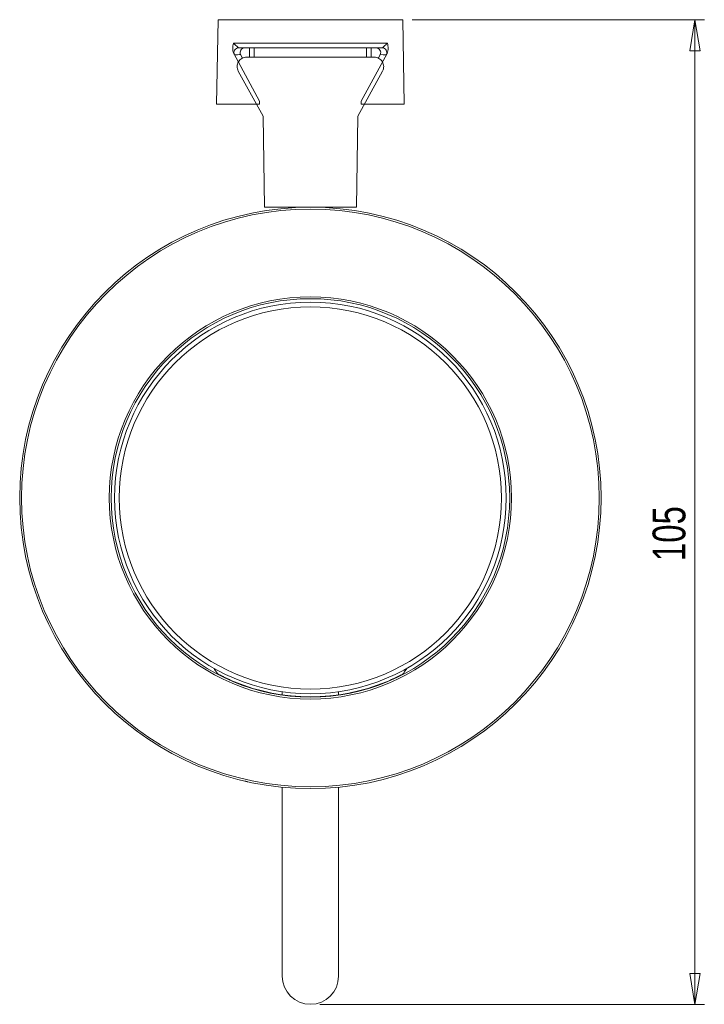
# Model space of a CAD drawing. Header units: millimetres. Extents: x -147 to 242, y 24 to 561.
# Tile 1 of 4: x -147 to -74, y 53 to 158. Entities that reach past the tile are written whole.
import ezdxf

# ---------------------------------------------------------------- set-up
doc = ezdxf.new("R2010")
doc.units = ezdxf.units.MM
doc.styles.add('SLDTEXTSTYLE0', font='TXT', dxfattribs={"width": 0.75})
doc.dimstyles.new('SLDDIMSTYLE1', dxfattribs={"dimtxt": 3.5, "dimasz": 3.302, "dimexe": 0, "dimexo": 0.0625, "dimgap": 0.875, "dimtad": 2, "dimrnd": 1e-09, "dimzin": 12, "dimdsep": 46, "dimtxsty": 'SLDTEXTSTYLE0', "dimblk1": 'CLOSED', "dimblk2": 'CLOSED', "dimsah": 1, "dimcen": 0.09, "dimadec": 0, "dimazin": 0, "dimtfac": 1, "dimtofl": 0, "dimtmove": 0, "dimatfit": 3, "dimldrblk": 'CLOSED', "dimfxl": 1, "dimtolj": 1, "dimtzin": 12, "dimarcsym": 0})

# ---------------------------------------------------------------- blocks, each defined once
blk = doc.blocks.new('_CLOSED')
at = {"color": 0, "linetype": 'ByBlock', "lineweight": -2}
for p, q in [((-1, 0.166667), (0, 0)), ((-1, 0.166667), (-1, -0.166667)), ((0, 0), (-1, -0.166667)), ((0, 0), (-1, 0))]:
    blk.add_line(p, q, dxfattribs=at)
blk = doc.blocks.new('*D4')
at = {"color": 7, "linetype": 'Continuous', "lineweight": 0}
for p, q in [((-105.12, 158.45), (-73.96, 158.45)), ((-74.96, 53.45), (-74.96, 158.45)), ((-114.96, 53.45), (-73.96, 53.45))]:
    blk.add_line(p, q, dxfattribs=at)
at = {"color": 7, "linetype": 'Continuous', "lineweight": 0, "xscale": 3.302, "yscale": 3.302}
for p, rotation in [((-74.96, 158.45, -133.77), 90), ((-74.96, 53.45, -133.77), 270)]:
    blk.add_blockref('_CLOSED', p, dxfattribs=dict(at, rotation=rotation))
at = {"color": 7, "linetype": 'Continuous', "lineweight": 0, "insert": (-79.48, 100.72), "char_height": 3.5, "attachment_point": 1, "rotation": 90, "style": 'SLDTEXTSTYLE0'}
blk.add_mtext('105', dxfattribs=at)

msp = doc.modelspace()

# ---------------------------------------------------------------- linework, layer by layer
at = {"color": 7, "linetype": 'Continuous', "lineweight": 15}
for p, q in [((-125.807, 158.454), (-125.964, 149.454)), ((-106.121, 158.454), (-125.807, 158.454)), ((-105.964, 149.454), (-106.121, 158.454)), ((-124.179, 155.954), (-107.749, 155.954)), ((-122.453, 155.454), (-123.613, 155.454)), ((-122.453, 155.454), (-122.453, 154.454)), ((-122.453, 155.454), (-121.953, 155.454)), ((-121.953, 155.454), (-121.953, 154.454)), ((-121.953, 155.454), (-109.975, 155.454)), ((-109.975, 154.454), (-109.975, 155.454)), ((-109.975, 155.454), (-109.475, 155.454)), ((-109.475, 154.454), (-109.475, 155.454)), ((-108.315, 155.454), (-109.475, 155.454)), ((-124.142, 154.857), (-121.387, 149.754)), ((-121.102, 154.454), (-122.775, 154.454)), ((-121.102, 154.454), (-110.827, 154.454)), ((-109.154, 154.454), (-110.827, 154.454)), ((-110.542, 149.754), (-107.787, 154.857)), ((-123.652, 152.973), (-121.008, 148.154)), ((-110.92, 148.154), (-108.277, 152.973)), ((-125.964, 149.454), (-121.389, 149.454)), ((-121.389, 149.454), (-121.387, 149.754)), ((-110.542, 149.754), (-110.539, 149.454)), ((-110.539, 149.454), (-105.964, 149.454)), ((-120.864, 138.454), (-121.008, 148.154)), ((-110.92, 148.154), (-111.064, 138.454)), ((-118.964, 86.792), (-118.964, 86.452)), ((-112.964, 86.452), (-112.964, 86.792)), ((-118.964, 76.599), (-118.964, 56.454)), ((-112.964, 56.454), (-112.964, 76.599))]:
    msp.add_line(p, q, dxfattribs=at)
at = {"color": 144, "linetype": 'Continuous', "lineweight": 0}
for p, q in [((-123.404, 154.731), (-123.21, 154.34)), ((-121.953, 154.454), (-122.453, 154.454)), ((-121.953, 154.454), (-109.975, 154.454)), ((-108.717, 154.343), (-108.524, 154.731)), ((-111.064, 138.454), (-120.864, 138.454))]:
    msp.add_line(p, q, dxfattribs=at)
at = {"color": 7, "linetype": 'Continuous', "lineweight": 15, "flags": 128}
for points in [[(-123.404, 154.731), (-123.429, 154.731), (-123.53, 154.728), (-123.73, 154.724), (-124.053, 154.717)], [(-107.875, 154.717), (-107.9, 154.717), (-108, 154.719), (-108.201, 154.724), (-108.524, 154.731)]]:
    msp.add_lwpolyline(points, dxfattribs=at)
at = {"color": 7, "linetype": 'Continuous', "lineweight": 15}
for radius in [31, 30.8, 21.448, 21.248, 20.878, 20.878, 20.378]:
    msp.add_circle((-115.964, 107.454), radius, dxfattribs=at)
for centre, radius, start, end in [((-123.613, 154.954), 0.5, 90.01494, 208.32264), ((-108.315, 154.954), 0.5, 331.67736, 89.98506), ((-115.964, 56.454), 3, 180, 0)]:
    msp.add_arc(centre, radius, start, end, dxfattribs=at)
at = {"color": 144, "linetype": 'Continuous', "lineweight": 0}
msp.add_arc((-115.964, 107.454), 21.215, 247.54538, 292.45462, dxfattribs=at)
at = {"color": 7, "linetype": 'Continuous', "lineweight": 15}
for centre, major_axis, start_param, end_param in [((-103.954, 100.52), (24.022, -13.869), 4.1949466, 4.2212589), ((-127.974, 100.52), (24.022, 13.869), 5.2035191, 5.2298314)]:
    msp.add_ellipse(centre, major_axis=major_axis, ratio=0.8660474, start_param=start_param, end_param=end_param, dxfattribs=at)
for points, knots in [([(-124.142, 154.857), (-124.232, 155.023), (-124.254, 155.214), (-124.244, 155.585), (-124.212, 155.771), (-124.179, 155.954)], [0, 0, 0, 0, 0.5, 0.5, 1, 1, 1, 1]), ([(-124.179, 155.954), (-124.058, 155.841), (-123.935, 155.73), (-123.773, 155.585), (-123.723, 155.542), (-123.645, 155.476), (-123.617, 155.454), (-123.613, 155.454)], [0, 0, 0, 0, 0.5, 0.5, 0.75, 0.75, 1, 1, 1, 1]), ([(-108.315, 155.454), (-108.311, 155.454), (-108.284, 155.476), (-108.206, 155.541), (-108.156, 155.585), (-107.994, 155.73), (-107.871, 155.841), (-107.749, 155.954)], [0, 0, 0, 0, 0.25, 0.25, 0.5, 0.5, 1, 1, 1, 1]), ([(-107.787, 154.857), (-107.697, 155.023), (-107.674, 155.214), (-107.685, 155.585), (-107.717, 155.771), (-107.749, 155.954)], [0, 0, 0, 0, 0.5, 0.5, 1, 1, 1, 1]), ([(-124.053, 154.717), (-124.056, 154.717), (-124.064, 154.729), (-124.095, 154.777), (-124.116, 154.813), (-124.142, 154.857)], [0, 0, 0, 0, 0.5, 0.5, 1, 1, 1, 1]), ([(-122.775, 154.454), (-122.862, 154.454), (-122.947, 154.443), (-123.114, 154.399), (-123.195, 154.365), (-123.419, 154.238), (-123.547, 154.113), (-123.724, 153.814), (-123.772, 153.643), (-123.778, 153.299), (-123.736, 153.126), (-123.652, 152.973)], [0, 0, 0, 0, 0.125, 0.125, 0.25, 0.25, 0.5, 0.5, 0.75, 0.75, 1, 1, 1, 1]), ([(-108.277, 152.973), (-108.235, 153.05), (-108.203, 153.13), (-108.162, 153.297), (-108.152, 153.384), (-108.156, 153.642), (-108.204, 153.814), (-108.382, 154.113), (-108.509, 154.237), (-108.807, 154.408), (-108.979, 154.454), (-109.154, 154.454)], [0, 0, 0, 0, 0.125, 0.125, 0.25, 0.25, 0.5, 0.5, 0.75, 0.75, 1, 1, 1, 1]), ([(-107.787, 154.857), (-107.812, 154.812), (-107.834, 154.777), (-107.864, 154.729), (-107.873, 154.717), (-107.875, 154.717)], [0, 0, 0, 0, 0.5, 0.5, 1, 1, 1, 1])]:
    msp.add_open_spline(points, degree=3, knots=knots, dxfattribs=at)
at = {"color": 144, "linetype": 'Continuous', "lineweight": 0}
for points, knots in [([(-122.957, 155.454), (-123.128, 155.454), (-123.292, 155.362), (-123.472, 155.072), (-123.481, 154.884), (-123.404, 154.731)], [0, 0, 0, 0, 0.5, 0.5, 1, 1, 1, 1]), ([(-108.524, 154.731), (-108.448, 154.884), (-108.457, 155.072), (-108.637, 155.363), (-108.801, 155.454), (-108.972, 155.454)], [0, 0, 0, 0, 0.5, 0.5, 1, 1, 1, 1]), ([(-124.067, 87.847), (-124.188, 87.897), (-124.307, 87.948), (-124.539, 88.049), (-124.654, 88.101), (-124.873, 88.201), (-124.976, 88.25), (-125.171, 88.344), (-125.263, 88.39), (-125.428, 88.473), (-125.502, 88.511), (-125.633, 88.58), (-125.689, 88.609), (-125.823, 88.683), (-125.872, 88.711), (-125.875, 88.716)], [0, 0, 0, 0, 0.125, 0.125, 0.25, 0.25, 0.375, 0.375, 0.5, 0.5, 0.625, 0.625, 0.75, 0.75, 1, 1, 1, 1]), ([(-106.053, 88.716), (-106.055, 88.713), (-106.067, 88.705), (-106.114, 88.678), (-106.149, 88.659), (-106.239, 88.61), (-106.294, 88.58), (-106.424, 88.512), (-106.499, 88.473), (-106.664, 88.39), (-106.754, 88.346), (-106.95, 88.251), (-107.055, 88.202), (-107.381, 88.052), (-107.619, 87.947), (-107.861, 87.847)], [0, 0, 0, 0, 0.125, 0.125, 0.25, 0.25, 0.375, 0.375, 0.5, 0.5, 0.625, 0.625, 0.75, 0.75, 1, 1, 1, 1]), ([(-122.647, 77.183), (-122.648, 77.183), (-122.65, 77.183), (-122.668, 77.188), (-122.7, 77.195), (-122.745, 77.205), (-122.808, 77.219), (-122.869, 77.233), (-122.901, 77.24), (-122.917, 77.244)], [0, 0, 0, 0, 0.2851083, 0.5010062, 0.6404729, 0.7509812, 0.8748763, 0.9327983, 1, 1, 1, 1])]:
    msp.add_open_spline(points, degree=3, knots=knots, dxfattribs=at)

# ---------------------------------------------------------------- dimensions: what is measured, and where the dimension line sits
at = {"color": 7, "linetype": 'Continuous', "lineweight": 0}
dim = msp.add_linear_dim(base=(-74.964, 158.454), p1=(-115.964, 53.454), p2=(-106.121, 158.454), angle=90, dimstyle='SLDDIMSTYLE1', dxfattribs=at)
dim.commit()
dim.dimension.update_dxf_attribs({"geometry": '*D4', "text_midpoint": (-74.964, 104.594), "dimtype": 160})

doc.saveas('drawing.dxf')
